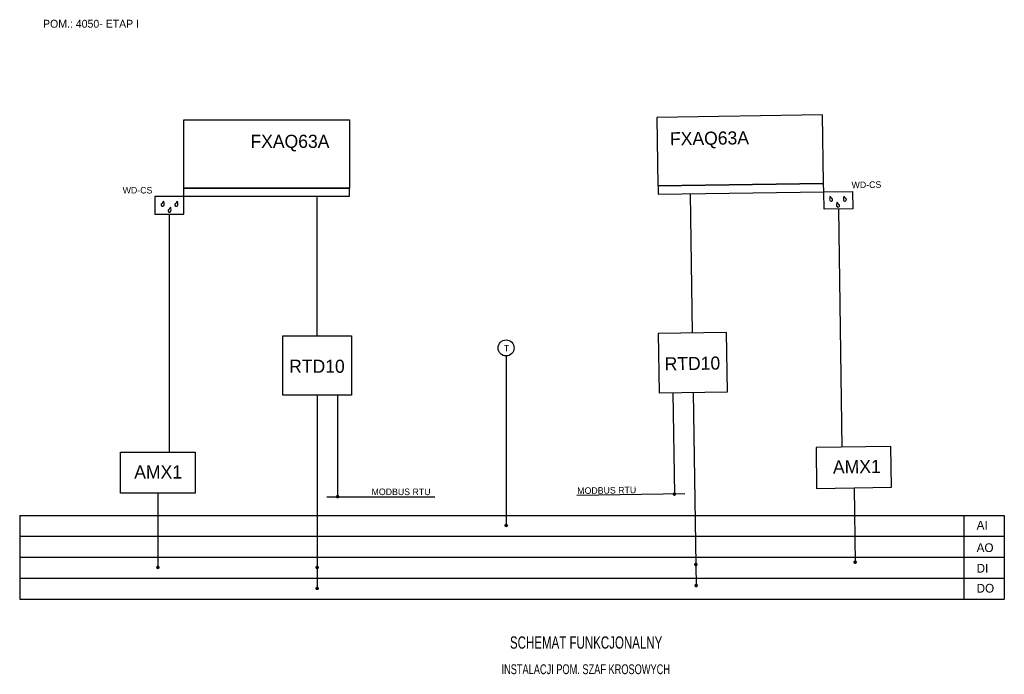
# Model space of a CAD drawing. Extents: x 14 to 294, y 3 to 190.
import ezdxf
from ezdxf.enums import TextEntityAlignment as Align

# ---------------------------------------------------------------- set-up
doc = ezdxf.new("R2010")
doc.units = 0
doc.header["$LTSCALE"] = 12
doc.header["$MEASUREMENT"] = 0
doc.linetypes.add('DASHDOT', pattern=[1, 0.5, -0.25, 0, -0.25])
doc.linetypes.add('SOLID', pattern=[0])
for name, color, linetype in [('KONTUR', 7, 'CONTINUOUS'), ('OPISY', 3, 'CONTINUOUS'), ('OSIE', 2, 'DASHDOT'), ('WYMIARY', 1, 'CONTINUOUS')]:
    doc.layers.add(name, color=color, linetype=linetype)
doc.styles.add('POLSKIS', font='POLSKIS')

msp = doc.modelspace()

# ---------------------------------------------------------------- linework, layer by layer
at = {"layer": 'KONTUR'}
for p, q in [((13.95, 48.7), (293.93, 48.7)), ((293.93, 48.7), (293.93, 24.82)), ((13.95, 42.73), (293.93, 42.73)), ((13.95, 36.76), (293.93, 36.76)), ((13.95, 30.79), (293.93, 30.79)), ((13.95, 24.82), (293.93, 24.82))]:
    msp.add_line(p, q, dxfattribs=at)
at = {"layer": 'KONTUR', "linetype": 'Continuous'}
msp.add_line((282.39, 48.74), (282.39, 24.8), dxfattribs=at)
at = {"layer": 'KONTUR', "linetype": 'SOLID'}
for points in [[(242.26, 162.56), (195.09, 161.85), (195.38, 142.4), (242.55, 143.1)], [(60.59, 161.2), (107.76, 161.2), (107.76, 141.74), (60.59, 141.74)], [(242.55, 143.1), (195.46, 142.4), (195.5, 139.99), (242.58, 140.69)], [(60.59, 141.74), (107.68, 141.74), (107.68, 139.33), (60.59, 139.33)], [(242.58, 140.69), (250.77, 140.81), (250.84, 135.86), (242.66, 135.74)], [(60.59, 139.33), (52.4, 139.33), (52.4, 134.37), (60.59, 134.37)], [(88.79, 99.75), (108.27, 99.75), (108.27, 82.85), (88.79, 82.85)], [(214.98, 100.7), (195.5, 100.4), (195.75, 83.51), (215.23, 83.8)], [(261.65, 68.29), (240.39, 67.98), (240.57, 56.37), (261.83, 56.68)], [(42.6, 66.65), (63.86, 66.65), (63.86, 55.04), (42.6, 55.04)]]:
    msp.add_lwpolyline(points, close=True, dxfattribs=at)
at = {"layer": 'KONTUR', "color": 1, "const_width": 0.5}
for points in [[(104.09, 54.01, 1), (104.59, 54.01, 1)], [(200.37, 54.74, -1), (199.87, 54.73, -1)], [(152.02, 45.83, 1), (152.52, 45.83, 1)], [(52.99, 33.89, 1), (53.49, 33.89, 1)], [(98.28, 33.89, 1), (98.78, 33.89, 1)], [(206.47, 34.7, -1), (205.97, 34.7, -1)], [(251.76, 35.38, -1), (251.26, 35.38, -1)], [(98.28, 27.92, 1), (98.78, 27.92, 1)], [(206.56, 28.73, -1), (206.06, 28.73, -1)]]:
    msp.add_lwpolyline(points, format="xyb", close=True, dxfattribs=at)
at = {"layer": 'KONTUR', "linetype": 'SOLID'}
for centre, radius, start, end in [((54.6, 137.03), 0.424, 125.8724, 353.4308), ((53.56, 138.46), 1.35, 305.8724, 341.8697), ((53.08, 137.2), 1.95, 353.4308, 25.6448), ((58.49, 137.03), 0.424, 125.8724, 353.4308), ((57.46, 138.46), 1.35, 305.8724, 341.8697), ((56.98, 137.2), 1.95, 353.4308, 25.6448), ((246.22, 138.62), 1.95, 155.2135, 187.4275), ((244.71, 138.42), 0.424, 187.4275, 54.9858), ((245.73, 139.87), 1.35, 198.9885, 234.9858), ((248.19, 136.94), 1.95, 155.2135, 187.4275), ((247.7, 138.2), 1.35, 198.9885, 234.9858), ((250.12, 138.68), 1.95, 155.2135, 187.4275), ((248.61, 138.48), 0.424, 187.4275, 54.9858), ((249.62, 139.93), 1.35, 198.9885, 234.9858), ((56.54, 135.32), 0.424, 125.8724, 353.4308), ((55.51, 136.76), 1.35, 305.8724, 341.8697), ((55.03, 135.5), 1.95, 353.4308, 25.6448), ((246.68, 136.75), 0.424, 187.4275, 54.9858)]:
    msp.add_arc(centre, radius, start, end, dxfattribs=at)
at = {"layer": 'OSIE', "color": 7, "linetype": 'Continuous'}
msp.add_circle((152.27, 96.29), 2.28, dxfattribs=at)
at = {"layer": 'WYMIARY', "color": 215, "linetype": 'SOLID', "true_color": 0xa953a0}
for p, q in [((205.24, 100.55), (204.65, 140.12)), ((98.53, 99.75), (98.53, 139.33))]:
    msp.add_line(p, q, dxfattribs=at)
at = {"layer": 'WYMIARY', "linetype": 'SOLID'}
for p, q in [((246.75, 135.8), (247.76, 68.09)), ((56.49, 134.37), (56.49, 66.65)), ((98.53, 82.85), (98.53, 27.7)), ((104.33, 82.85), (104.33, 54)), ((199.69, 83.57), (200.12, 54.72)), ((205.49, 83.65), (206.32, 28.51)), ((251.2, 56.52), (251.52, 35.13)), ((53.23, 55.04), (53.23, 33.65))]:
    msp.add_line(p, q, dxfattribs=at)
at = {"layer": 'WYMIARY', "linetype": 'Continuous'}
msp.add_line((152.27, 94.01), (152.27, 45.82), dxfattribs=at)
at = {"layer": 'WYMIARY', "color": 114, "linetype": 'SOLID', "true_color": 0x139b48}
for p, q in [((101.33, 54), (132.03, 54)), ((203.13, 54.77), (172.42, 54.31))]:
    msp.add_line(p, q, dxfattribs=at)
at = {"layer": 'WYMIARY'}
for p, q in [((13.95, 48.7), (13.95, 42.73)), ((13.95, 42.73), (13.95, 36.76)), ((13.95, 36.76), (13.95, 30.79)), ((13.95, 30.79), (13.95, 24.82))]:
    msp.add_line(p, q, dxfattribs=at)

# ---------------------------------------------------------------- texts
at = {"layer": 'KONTUR', "style": 'POLSKIS'}
msp.add_text('POM.: 4050- ETAP I', height=2.2388, dxfattribs=at).set_placement((20.59, 187.37))
at = {"layer": 'KONTUR', "color": 4, "style": 'POLSKIS'}
for s, p in [('FXAQ63A', (79.56, 153.19)), ('RTD10', (90.57, 89.23)), ('AMX1', (46.52, 59.17))]:
    msp.add_text(s, height=3.731, dxfattribs=at).set_placement(p)
for s, p in [('FXAQ63A', (198.89, 153.9)), ('RTD10', (197.37, 89.91)), ('AMX1', (245.23, 60.56))]:
    msp.add_text(s, height=3.731, rotation=0.8582, dxfattribs=at).set_placement(p)
at = {"layer": 'KONTUR', "color": 3, "style": 'POLSKIS'}
for s, p in [('WD-CS', (250.51, 141.71)), ('MODBUS RTU', (172.5, 54.75))]:
    msp.add_text(s, height=1.866, rotation=0.8582, dxfattribs=at).set_placement(p)
for s, height, p in [('WD-CS', 1.866, (43.23, 140.22)), ('T', 1.87, (151.62, 95.31)), ('MODBUS RTU', 1.866, (114, 54.45))]:
    msp.add_text(s, height=height, dxfattribs=at).set_placement(p)
at = {"layer": 'OPISY', "style": 'POLSKIS'}
for s, p in [('AI', (286.06, 44.63)), ('AO', (286.06, 38.26)), ('DI', (286.06, 32.41)), ('DO', (286.06, 26.72))]:
    msp.add_text(s, height=2.487, dxfattribs=at).set_placement(p)
at = {"layer": 'OPISY', "color": 4, "style": 'POLSKIS', "width": 0.7}
for s, height, p in [('SCHEMAT FUNKCJONALNY', 3.5, (175.02, 10.78)), ('INSTALACJI POM. SZAF KROSOWYCH', 2.8, (174.91, 3.54))]:
    msp.add_text(s, height=height, dxfattribs=at).set_placement(p, align=Align.CENTER)

doc.saveas('drawing.dxf')
